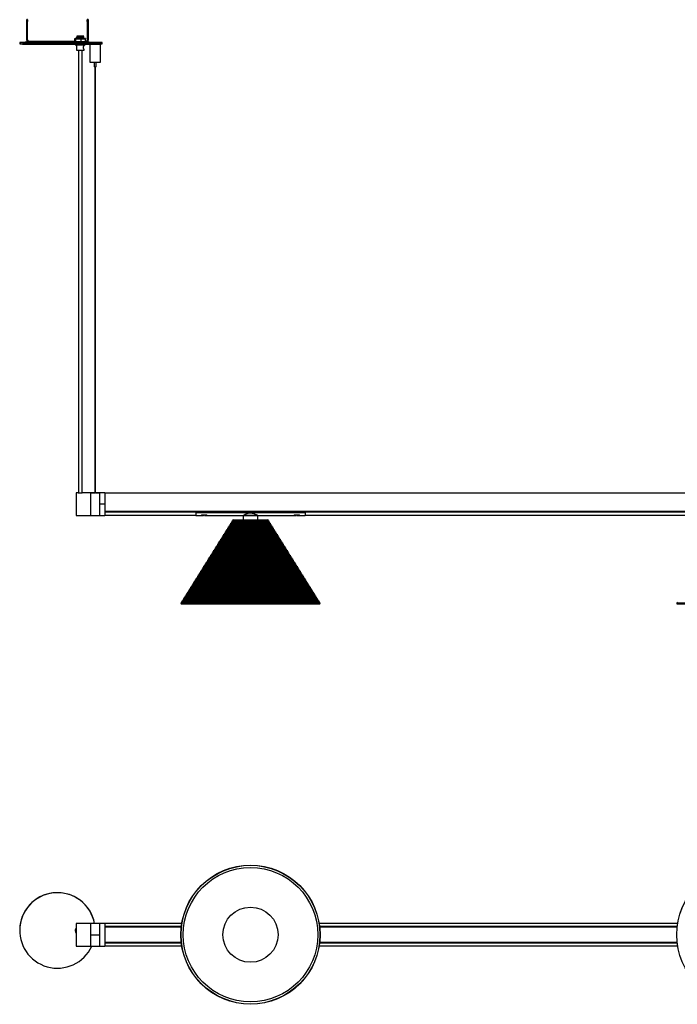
# Model space of a CAD drawing. Header units: millimetres. Extents: x 133 to 3132, y 431 to 1513.
# Tile 1 of 11: x 133 to 856, y 431 to 1513. Entities that reach past the tile are written whole.
import ezdxf

# ---------------------------------------------------------------- set-up
doc = ezdxf.new("R2010")
doc.units = ezdxf.units.MM

msp = doc.modelspace()

# ---------------------------------------------------------------- linework, layer by layer
at = {"color": 7, "linetype": 'Continuous', "lineweight": 25}
for p, q in [((141.6, 1513.4), (140.6, 1513.4)), ((140.6, 1513.2), (140.6, 1513.4)), ((140.6, 1513.2), (141.6, 1513.2)), ((140.6, 1511.2), (140.6, 1513.2)), ((141.6, 1511.2), (140.6, 1511.2)), ((140.6, 1490.7), (140.6, 1511.2)), ((141.6, 1513.2), (141.6, 1513.4)), ((141.6, 1513.2), (141.6, 1511.2)), ((141.6, 1490.7), (141.6, 1511.2)), ((208.2, 1513.4), (207.2, 1513.4)), ((207.2, 1513.4), (207.2, 1513.2)), ((207.2, 1513.2), (208.2, 1513.2)), ((207.2, 1511.2), (207.2, 1513.2)), ((208.2, 1511.2), (207.2, 1511.2)), ((207.2, 1511.2), (207.2, 1490.7)), ((208.2, 1513.4), (208.2, 1513.2)), ((208.2, 1513.2), (208.2, 1511.2)), ((208.2, 1511.2), (208.2, 1490.7)), ((195.4, 1494.5), (195.4, 1494.4)), ((195.9, 1495.1), (195.9, 1494.8)), ((195.9, 1494.1), (195.9, 1493.8)), ((202.9, 1494.3), (202.9, 1494.6)), ((203.4, 1494.9), (203.4, 1495)), ((203.4, 1493.9), (203.4, 1494)), ((132.9, 1488.3), (132.9, 1486.8)), ((141.6, 1490.7), (140.6, 1490.7)), ((143.1, 1489.2), (143.1, 1489.4)), ((193.4, 1489.4), (143.1, 1489.4)), ((143.1, 1489.2), (143.1, 1488.2)), ((205.7, 1489.2), (143.1, 1489.2)), ((205.7, 1488.2), (143.1, 1488.2)), ((193.4, 1489.3), (193.4, 1492.5)), ((193.5, 1492.5), (193.4, 1492.5)), ((193.4, 1489.3), (193.5, 1489.3)), ((193.5, 1492.5), (194.5, 1492.4)), ((193.5, 1489.3), (194.5, 1489.2)), ((193.9, 1486.4), (193.9, 1485.8)), ((195.4, 1492.5), (194, 1492.5)), ((194.6, 1492.4), (194.5, 1492.4)), ((194.5, 1489.2), (194.6, 1489.3)), ((194.6, 1489.3), (194.6, 1492.4)), ((195.3, 1492.4), (194.6, 1492.4)), ((194.6, 1489.3), (195.3, 1489.2)), ((195.2, 1485.7), (195.2, 1480)), ((195.3, 1492.4), (199.9, 1492.4)), ((195.3, 1489.2), (199.9, 1489.2)), ((195.4, 1493.5), (195.4, 1493.4)), ((195.4, 1492.5), (195.4, 1492.4)), ((195.9, 1493.1), (195.9, 1492.8)), ((200.6, 1492.4), (199.9, 1492.4)), ((199.9, 1489.2), (200.6, 1489.2)), ((200.6, 1489.2), (200.6, 1492.4)), ((201.2, 1492.4), (200.6, 1492.4)), ((200.6, 1489.2), (201.2, 1489.2)), ((201.2, 1492.4), (204.8, 1492.4)), ((201.2, 1489.2), (204.8, 1489.2)), ((202.9, 1493.3), (202.9, 1493.6)), ((202.9, 1492.4), (202.9, 1492.6)), ((203.5, 1492.5), (202.9, 1492.5)), ((203.4, 1492.9), (203.4, 1493)), ((203.6, 1484.8), (203.6, 1485.7)), ((205.3, 1492.5), (204.4, 1492.5)), ((205.4, 1492.4), (204.8, 1492.4)), ((204.8, 1489.2), (205.4, 1489.3)), ((204.9, 1485.8), (204.9, 1486.5)), ((205.3, 1492.5), (205.4, 1492.4)), ((205.4, 1489.3), (205.3, 1489.3)), ((205.4, 1489.3), (205.4, 1492.4)), ((205.7, 1489.4), (205.4, 1489.4)), ((205.7, 1489.4), (205.7, 1489.2)), ((205.7, 1489.2), (205.7, 1488.2)), ((207.2, 1490.7), (208.2, 1490.7)), ((209.9, 1486.6), (209.9, 1466.7)), ((215.9, 1486.7), (215.2, 1486.7)), ((216.4, 1488.2), (216.4, 1488.3)), ((220.2, 1486.6), (220.2, 1486.7)), ((221.9, 1466.7), (221.9, 1486.7)), ((223.4, 1486.8), (223.4, 1488.3)), ((195.2, 1480), (195.4, 1479.8)), ((197.4, 1479.7), (197.4, 993.2)), ((201.4, 993.2), (201.4, 1479.7)), ((203.4, 1479.8), (203.6, 1480)), ((203.6, 1480), (203.6, 1480.8)), ((214.6, 1466.6), (214.6, 1461.7)), ((215.4, 1461.7), (215.4, 993.2)), ((216.4, 993.2), (216.4, 1461.7)), ((217.1, 1461.7), (217.1, 1466.6)), ((197.2, 993.3), (194.9, 993.3)), ((194.9, 993.3), (194.9, 968.3)), ((210.8, 993.3), (201.6, 993.3)), ((211.6, 993.3), (210.8, 993.3)), ((210.8, 993.3), (210.8, 968.3)), ((210.8, 993.3), (210.8, 968.3)), ((210.8, 993.3), (211.4, 993.3)), ((210.8, 993.3), (210.8, 993.3)), ((211.4, 993.3), (211.4, 993.3)), ((211.4, 993.3), (211.4, 993.3)), ((212.2, 993.3), (215.4, 993.3)), ((212.2, 993.3), (212.2, 993.2)), ((219.3, 993.2), (212.2, 993.2)), ((216.4, 993.3), (219.3, 993.3)), ((219.3, 993.2), (219.3, 993.3)), ((220.8, 993.3), (219.9, 993.3)), ((220.1, 993.3), (220.1, 993.3)), ((220.1, 993.3), (220.8, 993.3)), ((220.1, 993.3), (220.1, 993.3)), ((226.6, 993.3), (220.8, 993.3)), ((220.8, 993.3), (220.8, 968.3)), ((220.8, 993.3), (220.8, 993.3)), ((220.8, 993.3), (220.8, 980.8)), ((226.6, 993.3), (226.6, 980.8)), ((2726.6, 993), (226.6, 993)), ((226.6, 980.8), (220.8, 980.8)), ((220.8, 980.8), (220.8, 968.3)), ((226.6, 980.8), (226.6, 968.3)), ((194.9, 968.3), (210.8, 968.3)), ((210.8, 968.3), (220.8, 968.3)), ((220.8, 968.3), (226.6, 968.3)), ((226.6, 972.6), (2726.6, 972.6)), ((2726.6, 972.5), (226.6, 972.5)), ((226.6, 972.3), (326.6, 972.3)), ((326.6, 971.9), (226.6, 971.9)), ((226.6, 968.6), (326.6, 968.6)), ((326.6, 971.7), (326.6, 972.5)), ((326.6, 972.5), (446.6, 972.5)), ((326.6, 972.5), (326.6, 972.5)), ((326.6, 972.5), (328.1, 972.5)), ((326.6, 971.7), (446.6, 971.7)), ((326.6, 971.7), (326.6, 968.3)), ((326.6, 968.3), (331.9, 968.3)), ((328.1, 972.5), (328.1, 972.5)), ((329.6, 972.5), (329.6, 972.5)), ((332.2, 972.5), (332.2, 972.5)), ((332.4, 968.4), (335.1, 968.4)), ((336.2, 968.6), (335.2, 968.6)), ((336.1, 968.4), (338.9, 968.4)), ((338.2, 972.5), (430.1, 972.5)), ((338.2, 972.5), (338.2, 972.5)), ((338.9, 968.4), (338.7, 968.4)), ((339.3, 968.3), (378.6, 968.3)), ((368, 963.5), (366.9, 963.2)), ((368, 963.5), (405.3, 963.5)), ((378.6, 968.3), (378.6, 963.5)), ((394.6, 968.3), (378.6, 968.3)), ((378.6, 968.3), (394.6, 968.3)), ((394.6, 968.3), (433.9, 968.3)), ((394.6, 963.5), (394.6, 968.3)), ((406.3, 963.2), (405.3, 963.5)), ((430.1, 972.5), (430.1, 972.5)), ((434.2, 972.5), (434.2, 972.5)), ((434.4, 968.4), (437.1, 968.4)), ((435.1, 972.5), (435.1, 972.5)), ((438, 968.6), (437, 968.6)), ((438.1, 968.4), (440.8, 968.4)), ((440.2, 972.5), (446.6, 972.5)), ((440.2, 972.5), (440.2, 972.5)), ((441.3, 968.3), (446.6, 968.3)), ((446.6, 971.7), (446.6, 972.5)), ((446.6, 972.5), (446.6, 972.5)), ((446.6, 972.3), (871.6, 972.3)), ((871.6, 971.9), (446.6, 971.9)), ((446.6, 971.7), (446.6, 968.3)), ((446.6, 968.6), (871.6, 968.6)), ((361.2, 952.6), (360.1, 952.4)), ((362, 954), (361, 953.7)), ((361, 953.7), (361.2, 952.7)), ((361, 953.7), (412.2, 953.7)), ((361.2, 952.7), (412, 952.7)), ((361.2, 952.7), (361.2, 952.6)), ((361.2, 952.6), (412, 952.6)), ((362.9, 955.3), (361.8, 955.1)), ((361.8, 955.1), (362.1, 954.1)), ((361.8, 955.1), (411.4, 955.1)), ((362.1, 954.1), (362, 954)), ((362, 954), (411.2, 954)), ((362.1, 954.1), (411.1, 954.1)), ((363.7, 956.7), (362.7, 956.4)), ((362.7, 956.4), (362.9, 955.4)), ((362.7, 956.4), (410.5, 956.4)), ((362.9, 955.4), (410.3, 955.4)), ((362.9, 955.4), (362.9, 955.3)), ((362.9, 955.3), (410.3, 955.3)), ((364.6, 958), (363.5, 957.8)), ((363.5, 957.8), (363.8, 956.8)), ((363.5, 957.8), (409.7, 957.8)), ((363.8, 956.8), (363.7, 956.7)), ((363.7, 956.7), (409.5, 956.7)), ((363.8, 956.8), (409.4, 956.8)), ((365.4, 959.4), (364.4, 959.1)), ((364.4, 959.1), (364.6, 958.1)), ((364.4, 959.1), (408.8, 959.1)), ((364.6, 958.1), (408.6, 958.1)), ((364.6, 958.1), (364.6, 958)), ((364.6, 958), (408.6, 958)), ((366.3, 960.8), (365.2, 960.5)), ((365.2, 960.5), (365.5, 959.5)), ((365.2, 960.5), (408, 960.5)), ((365.5, 959.5), (365.4, 959.4)), ((365.4, 959.4), (407.8, 959.4)), ((365.5, 959.5), (407.7, 959.5)), ((367.1, 962.1), (366.1, 961.9)), ((366.1, 961.9), (366.3, 960.8)), ((366.1, 961.9), (407.1, 961.9)), ((366.3, 960.8), (407, 960.8)), ((366.3, 960.8), (406.9, 960.8)), ((366.3, 960.8), (366.3, 960.8)), ((366.9, 963.2), (367.2, 962.2)), ((366.9, 963.2), (406.3, 963.2)), ((367.2, 962.2), (367.1, 962.1)), ((367.1, 962.1), (406.1, 962.1)), ((367.2, 962.2), (406, 962.2)), ((406, 962.2), (406.3, 963.2)), ((406.1, 962.1), (406, 962.2)), ((407.1, 961.9), (406.1, 962.1)), ((406.9, 960.8), (407.1, 961.9)), ((407, 960.8), (406.9, 960.8)), ((408, 960.5), (407, 960.8)), ((407.7, 959.5), (408, 960.5)), ((407.8, 959.4), (407.7, 959.5)), ((408.8, 959.1), (407.8, 959.4)), ((408.6, 958.1), (408.8, 959.1)), ((408.6, 958), (408.6, 958.1)), ((409.7, 957.8), (408.6, 958)), ((409.4, 956.8), (409.7, 957.8)), ((409.5, 956.7), (409.4, 956.8)), ((410.5, 956.4), (409.5, 956.7)), ((410.3, 955.4), (410.5, 956.4)), ((410.3, 955.3), (410.3, 955.4)), ((411.4, 955.1), (410.3, 955.3)), ((411.1, 954.1), (411.4, 955.1)), ((411.2, 954), (411.1, 954.1)), ((412.2, 953.7), (411.2, 954)), ((412, 952.7), (412.2, 953.7)), ((412, 952.6), (412, 952.7)), ((413.1, 952.4), (412, 952.6)), ((354.4, 941.8), (353.3, 941.5)), ((355.2, 943.1), (354.2, 942.9)), ((354.2, 942.9), (354.4, 941.9)), ((354.2, 942.9), (419, 942.9)), ((354.4, 941.9), (418.8, 941.9)), ((354.4, 941.9), (354.4, 941.8)), ((354.4, 941.8), (418.8, 941.8)), ((356.1, 944.5), (355, 944.2)), ((355, 944.2), (355.3, 943.2)), ((355, 944.2), (418.2, 944.2)), ((355.3, 943.2), (355.2, 943.1)), ((355.2, 943.1), (418, 943.1)), ((355.3, 943.2), (417.9, 943.2)), ((356.9, 945.8), (355.9, 945.6)), ((355.9, 945.6), (356.1, 944.6)), ((355.9, 945.6), (417.3, 945.6)), ((356.1, 944.6), (417.1, 944.6)), ((356.1, 944.6), (356.1, 944.5)), ((356.1, 944.5), (417.1, 944.5)), ((357.8, 947.2), (356.7, 946.9)), ((356.7, 946.9), (357, 945.9)), ((356.7, 946.9), (416.5, 946.9)), ((357, 945.9), (356.9, 945.8)), ((356.9, 945.8), (416.3, 945.8)), ((357, 945.9), (416.2, 945.9)), ((358.6, 948.6), (357.6, 948.3)), ((357.6, 948.3), (357.8, 947.3)), ((357.6, 948.3), (415.6, 948.3)), ((357.8, 947.3), (415.4, 947.3)), ((357.8, 947.3), (357.8, 947.2)), ((357.8, 947.2), (415.4, 947.2)), ((359.5, 949.9), (358.4, 949.6)), ((358.4, 949.6), (358.7, 948.6)), ((358.4, 949.6), (414.8, 949.6)), ((358.6, 948.6), (414.6, 948.6)), ((358.7, 948.6), (358.6, 948.6)), ((358.7, 948.6), (414.5, 948.6)), ((360.3, 951.3), (359.3, 951)), ((359.3, 951), (359.5, 950)), ((359.3, 951), (413.9, 951)), ((359.5, 950), (413.7, 950)), ((359.5, 950), (359.5, 949.9)), ((359.5, 949.9), (413.7, 949.9)), ((360.1, 952.4), (360.4, 951.3)), ((360.1, 952.4), (413.1, 952.4)), ((360.3, 951.3), (412.9, 951.3)), ((360.4, 951.3), (360.3, 951.3)), ((360.4, 951.3), (412.8, 951.3)), ((412.8, 951.3), (413.1, 952.4)), ((412.9, 951.3), (412.8, 951.3)), ((413.9, 951), (412.9, 951.3)), ((413.7, 950), (413.9, 951)), ((413.7, 949.9), (413.7, 950)), ((414.8, 949.6), (413.7, 949.9)), ((414.5, 948.6), (414.8, 949.6)), ((414.6, 948.6), (414.5, 948.6)), ((415.6, 948.3), (414.6, 948.6)), ((415.4, 947.3), (415.6, 948.3)), ((415.4, 947.2), (415.4, 947.3)), ((416.5, 946.9), (415.4, 947.2)), ((416.2, 945.9), (416.5, 946.9)), ((416.3, 945.8), (416.2, 945.9)), ((417.3, 945.6), (416.3, 945.8)), ((417.1, 944.6), (417.3, 945.6)), ((417.1, 944.5), (417.1, 944.6)), ((418.2, 944.2), (417.1, 944.5)), ((417.9, 943.2), (418.2, 944.2)), ((418, 943.1), (417.9, 943.2)), ((419, 942.9), (418, 943.1)), ((418.8, 941.9), (419, 942.9)), ((418.8, 941.8), (418.8, 941.9)), ((419.9, 941.5), (418.8, 941.8)), ((348.5, 932.3), (347.4, 932)), ((347.4, 932), (347.7, 931)), ((347.4, 932), (425.8, 932)), ((347.7, 931), (347.6, 930.9)), ((347.7, 931), (425.6, 931)), ((349.3, 933.6), (348.3, 933.4)), ((348.3, 933.4), (348.5, 932.4)), ((348.3, 933.4), (425, 933.4)), ((348.5, 932.4), (424.7, 932.4)), ((348.5, 932.4), (348.5, 932.3)), ((348.5, 932.3), (424.8, 932.3)), ((350.1, 935), (349.1, 934.7)), ((349.1, 934.7), (349.4, 933.7)), ((349.1, 934.7), (424.1, 934.7)), ((349.4, 933.7), (349.3, 933.6)), ((349.3, 933.6), (423.9, 933.6)), ((349.4, 933.7), (423.9, 933.7)), ((351, 936.3), (350, 936.1)), ((350, 936.1), (350.2, 935.1)), ((350, 936.1), (423.3, 936.1)), ((350.2, 935.1), (350.1, 935)), ((350.1, 935), (423.1, 935)), ((350.2, 935.1), (423, 935.1)), ((351.8, 937.7), (350.8, 937.4)), ((350.8, 937.4), (351, 936.4)), ((350.8, 937.4), (422.4, 937.4)), ((351, 936.4), (422.2, 936.4)), ((351, 936.4), (351, 936.3)), ((351, 936.3), (422.2, 936.3)), ((352.7, 939.1), (351.6, 938.8)), ((351.6, 938.8), (351.9, 937.8)), ((351.6, 938.8), (421.6, 938.8)), ((351.9, 937.8), (351.8, 937.7)), ((351.8, 937.7), (421.4, 937.7)), ((351.9, 937.8), (421.3, 937.8)), ((353.5, 940.4), (352.5, 940.2)), ((352.5, 940.2), (352.7, 939.1)), ((352.5, 940.2), (420.7, 940.2)), ((352.7, 939.1), (420.5, 939.1)), ((352.7, 939.1), (420.5, 939.1)), ((352.7, 939.1), (352.7, 939.1)), ((353.3, 941.5), (353.6, 940.5)), ((353.3, 941.5), (419.9, 941.5)), ((353.6, 940.5), (353.5, 940.4)), ((353.5, 940.4), (419.7, 940.4)), ((353.6, 940.5), (419.6, 940.5)), ((419.6, 940.5), (419.9, 941.5)), ((419.7, 940.4), (419.6, 940.5)), ((420.7, 940.2), (419.7, 940.4)), ((420.5, 939.1), (420.7, 940.2)), ((421.6, 938.8), (420.5, 939.1)), ((420.5, 939.1), (420.5, 939.1)), ((421.3, 937.8), (421.6, 938.8)), ((421.4, 937.7), (421.3, 937.8)), ((422.4, 937.4), (421.4, 937.7)), ((422.2, 936.4), (422.4, 937.4)), ((422.2, 936.3), (422.2, 936.4)), ((423.3, 936.1), (422.2, 936.3)), ((423, 935.1), (423.3, 936.1)), ((423.1, 935), (423, 935.1)), ((424.1, 934.7), (423.1, 935)), ((423.9, 933.7), (424.1, 934.7)), ((423.9, 933.6), (423.9, 933.7)), ((425, 933.4), (423.9, 933.6)), ((424.7, 932.4), (425, 933.4)), ((424.8, 932.3), (424.7, 932.4)), ((425.8, 932), (424.8, 932.3)), ((425.6, 931), (425.8, 932)), ((425.6, 930.9), (425.6, 931)), ((341.7, 921.4), (340.6, 921.2)), ((340.6, 921.2), (340.9, 920.1)), ((340.6, 921.2), (432.6, 921.2)), ((340.9, 920.1), (340.8, 920.1)), ((340.9, 920.1), (432.3, 920.1)), ((342.5, 922.8), (341.5, 922.5)), ((341.5, 922.5), (341.7, 921.5)), ((341.5, 922.5), (431.7, 922.5)), ((341.7, 921.5), (431.5, 921.5)), ((341.7, 921.5), (341.7, 921.4)), ((341.7, 921.4), (431.5, 921.4)), ((343.4, 924.1), (342.3, 923.9)), ((342.3, 923.9), (342.6, 922.9)), ((342.3, 923.9), (430.9, 923.9)), ((342.6, 922.9), (342.5, 922.8)), ((342.5, 922.8), (430.7, 922.8)), ((342.6, 922.9), (430.6, 922.9)), ((344.2, 925.5), (343.2, 925.2)), ((343.2, 925.2), (343.4, 924.2)), ((343.2, 925.2), (430, 925.2)), ((343.4, 924.2), (429.8, 924.2)), ((343.4, 924.2), (343.4, 924.1)), ((343.4, 924.1), (429.8, 924.1)), ((345.1, 926.8), (344, 926.6)), ((344, 926.6), (344.3, 925.6)), ((344, 926.6), (429.2, 926.6)), ((344.3, 925.6), (344.2, 925.5)), ((344.2, 925.5), (429, 925.5)), ((344.3, 925.6), (428.9, 925.6)), ((345.9, 928.2), (344.9, 927.9)), ((344.9, 927.9), (345.1, 926.9)), ((344.9, 927.9), (428.3, 927.9)), ((345.1, 926.9), (428.1, 926.9)), ((345.1, 926.9), (345.1, 926.8)), ((345.1, 926.8), (428.1, 926.8)), ((346.8, 929.6), (345.7, 929.3)), ((345.7, 929.3), (346, 928.3)), ((345.7, 929.3), (427.5, 929.3)), ((346, 928.3), (345.9, 928.2)), ((345.9, 928.2), (427.3, 928.2)), ((346, 928.3), (427.2, 928.3)), ((347.6, 930.9), (346.6, 930.7)), ((346.6, 930.7), (346.8, 929.6)), ((346.6, 930.7), (426.6, 930.7)), ((346.8, 929.6), (426.5, 929.6)), ((346.8, 929.6), (426.4, 929.6)), ((346.8, 929.6), (346.8, 929.6)), ((347.6, 930.9), (425.6, 930.9)), ((426.6, 930.7), (425.6, 930.9)), ((426.4, 929.6), (426.6, 930.7)), ((426.5, 929.6), (426.4, 929.6)), ((427.5, 929.3), (426.5, 929.6)), ((427.2, 928.3), (427.5, 929.3)), ((427.3, 928.2), (427.2, 928.3)), ((428.3, 927.9), (427.3, 928.2)), ((428.1, 926.9), (428.3, 927.9)), ((428.1, 926.8), (428.1, 926.9)), ((429.2, 926.6), (428.1, 926.8)), ((428.9, 925.6), (429.2, 926.6)), ((429, 925.5), (428.9, 925.6)), ((430, 925.2), (429, 925.5)), ((429.8, 924.2), (430, 925.2)), ((429.8, 924.1), (429.8, 924.2)), ((430.9, 923.9), (429.8, 924.1)), ((430.6, 922.9), (430.9, 923.9)), ((430.7, 922.8), (430.6, 922.9)), ((431.7, 922.5), (430.7, 922.8)), ((431.5, 921.5), (431.7, 922.5)), ((431.5, 921.4), (431.5, 921.5)), ((432.6, 921.2), (431.5, 921.4)), ((432.3, 920.1), (432.6, 921.2)), ((432.4, 920.1), (432.3, 920.1)), ((334.9, 910.6), (333.8, 910.3)), ((333.8, 910.3), (334.1, 909.3)), ((333.8, 910.3), (439.4, 910.3)), ((334.1, 909.3), (334, 909.2)), ((334.1, 909.3), (439.1, 909.3)), ((335.7, 911.9), (334.7, 911.7)), ((334.7, 911.7), (334.9, 910.6)), ((334.7, 911.7), (438.5, 911.7)), ((334.9, 910.6), (438.3, 910.6)), ((334.9, 910.6), (438.3, 910.6)), ((334.9, 910.6), (334.9, 910.6)), ((336.6, 913.3), (335.5, 913)), ((335.5, 913), (335.8, 912)), ((335.5, 913), (437.7, 913)), ((335.8, 912), (335.7, 911.9)), ((335.7, 911.9), (437.5, 911.9)), ((335.8, 912), (437.4, 912)), ((337.4, 914.6), (336.4, 914.4)), ((336.4, 914.4), (336.6, 913.4)), ((336.4, 914.4), (436.8, 914.4)), ((336.6, 913.4), (436.6, 913.4)), ((336.6, 913.4), (336.6, 913.3)), ((336.6, 913.3), (436.6, 913.3)), ((338.3, 916), (337.2, 915.7)), ((337.2, 915.7), (337.5, 914.7)), ((337.2, 915.7), (436, 915.7)), ((337.5, 914.7), (337.4, 914.6)), ((337.4, 914.6), (435.8, 914.6)), ((337.5, 914.7), (435.7, 914.7)), ((339.1, 917.3), (338.1, 917.1)), ((338.1, 917.1), (338.3, 916.1)), ((338.1, 917.1), (435.1, 917.1)), ((338.3, 916.1), (434.9, 916.1)), ((338.3, 916.1), (338.3, 916)), ((338.3, 916), (434.9, 916)), ((340, 918.7), (338.9, 918.4)), ((338.9, 918.4), (339.2, 917.4)), ((338.9, 918.4), (434.3, 918.4)), ((339.2, 917.4), (339.1, 917.3)), ((339.1, 917.3), (434.1, 917.3)), ((339.2, 917.4), (434, 917.4)), ((340.8, 920.1), (339.8, 919.8)), ((339.8, 919.8), (340, 918.8)), ((339.8, 919.8), (433.4, 919.8)), ((340, 918.8), (433.2, 918.8)), ((340, 918.8), (340, 918.7)), ((340, 918.7), (433.2, 918.7)), ((340.8, 920.1), (432.4, 920.1)), ((433.4, 919.8), (432.4, 920.1)), ((433.2, 918.8), (433.4, 919.8)), ((433.2, 918.7), (433.2, 918.8)), ((434.3, 918.4), (433.2, 918.7)), ((434, 917.4), (434.3, 918.4)), ((434.1, 917.3), (434, 917.4)), ((435.1, 917.1), (434.1, 917.3)), ((434.9, 916.1), (435.1, 917.1)), ((434.9, 916), (434.9, 916.1)), ((436, 915.7), (434.9, 916)), ((435.7, 914.7), (436, 915.7)), ((435.8, 914.6), (435.7, 914.7)), ((436.8, 914.4), (435.8, 914.6)), ((436.6, 913.4), (436.8, 914.4)), ((436.6, 913.3), (436.6, 913.4)), ((437.7, 913), (436.6, 913.3)), ((437.4, 912), (437.7, 913)), ((437.5, 911.9), (437.4, 912)), ((438.5, 911.7), (437.5, 911.9)), ((438.3, 910.6), (438.5, 911.7)), ((439.4, 910.3), (438.3, 910.6)), ((438.3, 910.6), (438.3, 910.6)), ((439.1, 909.3), (439.4, 910.3)), ((439.2, 909.2), (439.1, 909.3)), ((328.1, 899.7), (327.1, 899.4)), ((327.1, 899.4), (327.3, 898.4)), ((327.1, 899.4), (446.1, 899.4)), ((329, 901.1), (327.9, 900.8)), ((327.9, 900.8), (328.2, 899.8)), ((327.9, 900.8), (445.3, 900.8)), ((328.2, 899.8), (328.1, 899.7)), ((328.1, 899.7), (445.1, 899.7)), ((328.2, 899.8), (445.1, 899.8)), ((329.8, 902.4), (328.8, 902.2)), ((328.8, 902.2), (329, 901.1)), ((328.8, 902.2), (444.5, 902.2)), ((329, 901.1), (444.3, 901.1)), ((329, 901.1), (444.2, 901.1)), ((329, 901.1), (329, 901.1)), ((330.6, 903.8), (329.6, 903.5)), ((329.6, 903.5), (329.9, 902.5)), ((329.6, 903.5), (443.6, 903.5)), ((329.9, 902.5), (329.8, 902.4)), ((329.8, 902.4), (443.4, 902.4)), ((329.9, 902.5), (443.4, 902.5)), ((331.5, 905.1), (330.4, 904.9)), ((330.4, 904.9), (330.7, 903.9)), ((330.4, 904.9), (442.8, 904.9)), ((330.7, 903.9), (330.6, 903.8)), ((330.6, 903.8), (442.6, 903.8)), ((330.7, 903.9), (442.5, 903.9)), ((332.3, 906.5), (331.3, 906.2)), ((331.3, 906.2), (331.5, 905.2)), ((331.3, 906.2), (441.9, 906.2)), ((331.5, 905.2), (441.7, 905.2)), ((331.5, 905.2), (331.5, 905.1)), ((331.5, 905.1), (441.7, 905.1)), ((333.2, 907.8), (332.1, 907.6)), ((332.1, 907.6), (332.4, 906.6)), ((332.1, 907.6), (441.1, 907.6)), ((332.4, 906.6), (332.3, 906.5)), ((332.3, 906.5), (440.9, 906.5)), ((332.4, 906.6), (440.8, 906.6)), ((334, 909.2), (333, 908.9)), ((333, 908.9), (333.2, 907.9)), ((333, 908.9), (440.2, 908.9)), ((333.2, 907.9), (440, 907.9)), ((333.2, 907.9), (333.2, 907.8)), ((333.2, 907.8), (440, 907.8)), ((334, 909.2), (439.2, 909.2)), ((440.2, 908.9), (439.2, 909.2)), ((440, 907.9), (440.2, 908.9)), ((440, 907.8), (440, 907.9)), ((441.1, 907.6), (440, 907.8)), ((440.8, 906.6), (441.1, 907.6)), ((440.9, 906.5), (440.8, 906.6)), ((441.9, 906.2), (440.9, 906.5)), ((441.7, 905.2), (441.9, 906.2)), ((441.7, 905.1), (441.7, 905.2)), ((442.8, 904.9), (441.7, 905.1)), ((442.5, 903.9), (442.8, 904.9)), ((442.6, 903.8), (442.5, 903.9)), ((443.6, 903.5), (442.6, 903.8)), ((443.4, 902.5), (443.6, 903.5)), ((443.4, 902.4), (443.4, 902.5)), ((444.5, 902.2), (443.4, 902.4)), ((444.2, 901.1), (444.5, 902.2)), ((444.3, 901.1), (444.2, 901.1)), ((445.3, 900.8), (444.3, 901.1)), ((445.1, 899.8), (445.3, 900.8)), ((445.1, 899.7), (445.1, 899.8)), ((446.1, 899.4), (445.1, 899.7)), ((445.9, 898.4), (446.1, 899.4)), ((321.3, 888.8), (320.3, 888.6)), ((320.3, 888.6), (320.5, 887.6)), ((320.3, 888.6), (452.9, 888.6)), ((322.2, 890.2), (321.1, 889.9)), ((321.1, 889.9), (321.4, 888.9)), ((321.1, 889.9), (452.1, 889.9)), ((321.4, 888.9), (321.3, 888.8)), ((321.3, 888.8), (451.9, 888.8)), ((321.4, 888.9), (451.8, 888.9)), ((323, 891.6), (322, 891.3)), ((322, 891.3), (322.2, 890.3)), ((322, 891.3), (451.2, 891.3)), ((322.2, 890.3), (451, 890.3)), ((322.2, 890.3), (322.2, 890.2)), ((322.2, 890.2), (451, 890.2)), ((323.9, 892.9), (322.8, 892.7)), ((322.8, 892.7), (323.1, 891.6)), ((322.8, 892.7), (450.4, 892.7)), ((323, 891.6), (450.2, 891.6)), ((323.1, 891.6), (323, 891.6)), ((323.1, 891.6), (450.1, 891.6)), ((324.7, 894.3), (323.7, 894)), ((323.7, 894), (323.9, 893)), ((323.7, 894), (449.5, 894)), ((323.9, 893), (449.3, 893)), ((323.9, 893), (323.9, 892.9)), ((323.9, 892.9), (449.3, 892.9)), ((325.6, 895.6), (324.5, 895.4)), ((324.5, 895.4), (324.8, 894.4)), ((324.5, 895.4), (448.7, 895.4)), ((324.8, 894.4), (324.7, 894.3)), ((324.7, 894.3), (448.5, 894.3)), ((324.8, 894.4), (448.4, 894.4)), ((326.4, 897), (325.4, 896.7)), ((325.4, 896.7), (325.6, 895.7)), ((325.4, 896.7), (447.8, 896.7)), ((325.6, 895.7), (447.6, 895.7)), ((325.6, 895.7), (325.6, 895.6)), ((325.6, 895.6), (447.6, 895.6)), ((327.3, 898.3), (326.2, 898.1)), ((326.2, 898.1), (326.5, 897.1)), ((326.2, 898.1), (447, 898.1)), ((326.5, 897.1), (326.4, 897)), ((326.4, 897), (446.8, 897)), ((326.5, 897.1), (446.7, 897.1)), ((327.3, 898.4), (445.9, 898.4)), ((327.3, 898.4), (327.3, 898.3)), ((327.3, 898.3), (446, 898.3)), ((446, 898.3), (445.9, 898.4)), ((447, 898.1), (446, 898.3)), ((446.7, 897.1), (447, 898.1)), ((446.8, 897), (446.7, 897.1)), ((447.8, 896.7), (446.8, 897)), ((447.6, 895.7), (447.8, 896.7)), ((447.6, 895.6), (447.6, 895.7)), ((448.7, 895.4), (447.6, 895.6)), ((448.4, 894.4), (448.7, 895.4)), ((448.5, 894.3), (448.4, 894.4)), ((449.5, 894), (448.5, 894.3)), ((449.3, 893), (449.5, 894)), ((449.3, 892.9), (449.3, 893)), ((450.4, 892.7), (449.3, 892.9)), ((450.1, 891.6), (450.4, 892.7)), ((450.2, 891.6), (450.1, 891.6)), ((451.2, 891.3), (450.2, 891.6)), ((451, 890.3), (451.2, 891.3)), ((451, 890.2), (451, 890.3)), ((452.1, 889.9), (451, 890.2)), ((451.8, 888.9), (452.1, 889.9)), ((451.9, 888.8), (451.8, 888.9)), ((452.9, 888.6), (451.9, 888.8)), ((452.7, 887.6), (452.9, 888.6)), ((314.5, 878), (313.5, 877.7)), ((313.5, 877.7), (313.7, 876.7)), ((313.5, 877.7), (459.7, 877.7)), ((315.4, 879.3), (314.3, 879.1)), ((314.3, 879.1), (314.6, 878.1)), ((314.3, 879.1), (458.9, 879.1)), ((314.6, 878.1), (314.5, 878)), ((314.5, 878), (458.7, 878)), ((314.6, 878.1), (458.6, 878.1)), ((316.2, 880.7), (315.2, 880.4)), ((315.2, 880.4), (315.4, 879.4)), ((315.2, 880.4), (458, 880.4)), ((315.4, 879.4), (457.8, 879.4)), ((315.4, 879.4), (315.4, 879.3)), ((315.4, 879.3), (457.8, 879.3)), ((317.1, 882.1), (316, 881.8)), ((316, 881.8), (316.3, 880.8)), ((316, 881.8), (457.2, 881.8)), ((316.3, 880.8), (316.2, 880.7)), ((316.2, 880.7), (457, 880.7)), ((316.3, 880.8), (456.9, 880.8)), ((317.9, 883.4), (316.9, 883.2)), ((316.9, 883.2), (317.1, 882.1)), ((316.9, 883.2), (456.3, 883.2)), ((317.1, 882.1), (456.1, 882.1)), ((317.1, 882.1), (456.1, 882.1)), ((317.1, 882.1), (317.1, 882.1)), ((318.8, 884.8), (317.7, 884.5)), ((317.7, 884.5), (318, 883.5)), ((317.7, 884.5), (455.5, 884.5)), ((318, 883.5), (317.9, 883.4)), ((317.9, 883.4), (455.3, 883.4)), ((318, 883.5), (455.2, 883.5)), ((319.6, 886.1), (318.6, 885.9)), ((318.6, 885.9), (318.8, 884.9)), ((318.6, 885.9), (454.6, 885.9)), ((318.8, 884.9), (454.4, 884.9)), ((318.8, 884.9), (318.8, 884.8)), ((318.8, 884.8), (454.4, 884.8)), ((320.5, 887.5), (319.4, 887.2)), ((319.4, 887.2), (319.7, 886.2)), ((319.4, 887.2), (453.8, 887.2)), ((319.7, 886.2), (319.6, 886.1)), ((319.6, 886.1), (453.6, 886.1)), ((319.7, 886.2), (453.5, 886.2)), ((320.5, 887.6), (452.7, 887.6)), ((320.5, 887.6), (320.5, 887.5)), ((320.5, 887.5), (452.7, 887.5)), ((452.7, 887.5), (452.7, 887.6)), ((453.8, 887.2), (452.7, 887.5)), ((453.5, 886.2), (453.8, 887.2)), ((453.6, 886.1), (453.5, 886.2)), ((454.6, 885.9), (453.6, 886.1)), ((454.4, 884.9), (454.6, 885.9)), ((454.4, 884.8), (454.4, 884.9)), ((455.5, 884.5), (454.4, 884.8)), ((455.2, 883.5), (455.5, 884.5)), ((455.3, 883.4), (455.2, 883.5)), ((456.3, 883.2), (455.3, 883.4)), ((456.1, 882.1), (456.3, 883.2)), ((457.2, 881.8), (456.1, 882.1)), ((456.1, 882.1), (456.1, 882.1)), ((456.9, 880.8), (457.2, 881.8)), ((457, 880.7), (456.9, 880.8)), ((458, 880.4), (457, 880.7)), ((457.8, 879.4), (458, 880.4)), ((457.8, 879.3), (457.8, 879.4)), ((458.9, 879.1), (457.8, 879.3)), ((458.6, 878.1), (458.9, 879.1)), ((458.7, 878), (458.6, 878.1)), ((459.7, 877.7), (458.7, 878)), ((459.5, 876.7), (459.7, 877.7)), ((311.1, 872.6), (310.1, 872.3)), ((310.1, 872.3), (310.4, 871.3)), ((310.1, 872.3), (463.1, 872.3)), ((310.4, 871.3), (462.9, 871.3)), ((312, 873.9), (310.9, 873.7)), ((310.9, 873.7), (311.2, 872.6)), ((310.9, 873.7), (462.3, 873.7)), ((311.1, 872.6), (462.1, 872.6)), ((311.2, 872.6), (311.1, 872.6)), ((311.2, 872.6), (462, 872.6)), ((312.8, 875.3), (311.8, 875)), ((311.8, 875), (312, 874)), ((311.8, 875), (461.4, 875)), ((312, 874), (461.2, 874)), ((312, 874), (312, 873.9)), ((312, 873.9), (461.2, 873.9)), ((313.7, 876.6), (312.6, 876.4)), ((312.6, 876.4), (312.9, 875.4)), ((312.6, 876.4), (460.6, 876.4)), ((312.9, 875.4), (312.8, 875.3)), ((312.8, 875.3), (460.4, 875.3)), ((312.9, 875.4), (460.3, 875.4)), ((313.7, 876.7), (459.5, 876.7)), ((313.7, 876.7), (313.7, 876.6)), ((313.7, 876.6), (459.5, 876.6)), ((459.5, 876.6), (459.5, 876.7)), ((460.6, 876.4), (459.5, 876.6)), ((460.3, 875.4), (460.6, 876.4)), ((460.4, 875.3), (460.3, 875.4)), ((461.4, 875), (460.4, 875.3)), ((461.2, 874), (461.4, 875)), ((461.2, 873.9), (461.2, 874)), ((462.3, 873.7), (461.2, 873.9)), ((462, 872.6), (462.3, 873.7)), ((462.1, 872.6), (462, 872.6)), ((463.1, 872.3), (462.1, 872.6)), ((462.9, 871.3), (463.1, 872.3)), ((856.1, 872.6), (855.1, 872.3)), ((855.1, 872.3), (855.4, 871.3)), ((855.1, 872.3), (1008.1, 872.3)), ((855.4, 871.3), (1007.9, 871.3)), ((210.8, 519.9), (194.9, 519.9)), ((194.9, 519.9), (194.9, 494.9)), ((220.8, 519.9), (210.8, 519.9)), ((210.8, 519.9), (210.8, 494.9)), ((210.8, 519.9), (210.8, 506.9)), ((220.8, 519.9), (220.8, 506.9)), ((226.6, 519.9), (220.8, 519.9)), ((220.8, 519.9), (220.8, 494.9)), ((226.6, 519.9), (226.6, 494.9)), ((311.1, 519.6), (226.6, 519.6)), ((856.1, 519.6), (462.1, 519.6)), ((132.9, 512.1), (132.9, 512.1)), ((193.9, 511.9), (193.9, 511.9)), ((226.6, 516.5), (310.6, 516.5)), ((226.6, 516.3), (310.6, 516.3)), ((310.6, 516.3), (226.6, 516.3)), ((310.6, 516.1), (226.6, 516.1)), ((226.6, 515.9), (310.6, 515.9)), ((310.6, 515.8), (226.6, 515.8)), ((462.6, 516.5), (855.6, 516.5)), ((462.6, 516.3), (855.6, 516.3)), ((855.6, 516.3), (462.6, 516.3)), ((855.6, 516.1), (462.6, 516.1)), ((462.6, 515.9), (855.6, 515.9)), ((855.6, 515.8), (462.6, 515.8)), ((220.8, 506.9), (210.8, 506.9)), ((210.8, 506.9), (210.8, 494.9)), ((220.8, 506.9), (220.8, 505.4)), ((226.6, 499), (310.6, 499)), ((310.6, 498.8), (226.6, 498.8)), ((226.6, 498.6), (310.6, 498.6)), ((226.6, 498.4), (310.6, 498.4)), ((310.6, 498.4), (226.6, 498.4)), ((310.6, 498.3), (226.6, 498.3)), ((462.6, 499), (855.6, 499)), ((855.6, 498.8), (462.6, 498.8)), ((462.6, 498.6), (855.6, 498.6)), ((462.6, 498.4), (855.6, 498.4)), ((855.6, 498.4), (462.6, 498.4)), ((855.6, 498.3), (462.6, 498.3)), ((194.9, 494.9), (210.8, 494.9)), ((210.8, 494.9), (220.8, 494.9)), ((220.8, 494.9), (226.6, 494.9)), ((226.6, 495.1), (311.1, 495.1)), ((462.1, 495.1), (856.1, 495.1))]:
    msp.add_line(p, q, dxfattribs=at)
at = {"color": 7, "linetype": 'Continuous', "lineweight": 25, "flags": 128}
for points in [[(195.4, 1494.4), (195.4, 1494.4), (195.7, 1494.4), (196.6, 1494.5), (197.9, 1494.5), (199.5, 1494.6), (201, 1494.7), (202.3, 1494.7), (202.3, 1494.7), (203.1, 1494.8), (203.4, 1494.9)], [(195.4, 1493.4), (195.4, 1493.4), (195.7, 1493.4), (196.6, 1493.5), (197.9, 1493.5), (199.5, 1493.6), (201, 1493.7), (202.3, 1493.7), (202.3, 1493.7), (203.1, 1493.8), (203.4, 1493.9)], [(201.5, 1495.3), (201.3, 1495.3), (200.9, 1495.3), (200.2, 1495.3), (199.4, 1495.3), (198.6, 1495.3), (197.9, 1495.3), (197.5, 1495.3), (197.3, 1495.3), (197.5, 1495.3), (197.9, 1495.3), (198.6, 1495.2), (199.4, 1495.2), (200.2, 1495.2), (200.9, 1495.3), (201.4, 1495.3), (201.5, 1495.3)], [(141.9, 1488.5), (141, 1488.5), (138.9, 1488.5), (137.1, 1488.4), (135.6, 1488.4), (134.4, 1488.4), (133.5, 1488.3), (133, 1488.3), (132.9, 1488.3), (133.1, 1488.2), (133.7, 1488.2), (134.6, 1488.2), (135.9, 1488.1), (137.5, 1488.1), (139.4, 1488.1), (141.6, 1488), (144, 1488), (146.8, 1488), (149.7, 1488), (152.9, 1487.9), (156.3, 1487.9), (159.8, 1487.9), (163.5, 1487.9), (167.2, 1487.9), (171, 1487.9), (174.8, 1487.9), (178.7, 1487.9), (182.5, 1487.9), (186.2, 1487.9), (189.8, 1487.9), (193.3, 1487.9), (196.6, 1488), (199.8, 1488), (202.7, 1488), (205.4, 1488), (207.8, 1488), (209.9, 1488.1), (211.7, 1488.1), (213.3, 1488.1), (214.4, 1488.2), (215.3, 1488.2), (215.8, 1488.2), (215.9, 1488.3), (215.9, 1488.3)], [(132.9, 1486.8), (132.9, 1486.8), (133.1, 1486.7), (133.7, 1486.7), (134.6, 1486.7), (135.9, 1486.6), (137.5, 1486.6), (139.4, 1486.6), (141.6, 1486.5), (144, 1486.5), (146.8, 1486.5), (149.7, 1486.5), (152.9, 1486.4), (156.3, 1486.4), (159.8, 1486.4), (163.5, 1486.4), (167.2, 1486.4), (171, 1486.4), (174.8, 1486.4), (178.7, 1486.4), (182.5, 1486.4), (186.2, 1486.4), (189.8, 1486.4), (193.3, 1486.4), (196.6, 1486.5), (199.8, 1486.5), (202.7, 1486.5), (205.4, 1486.5), (207.8, 1486.5), (209.9, 1486.6), (211.7, 1486.6), (213.3, 1486.6), (214.4, 1486.7), (215.2, 1486.7)], [(195.4, 1492.5), (195.2, 1492.5), (194.9, 1492.5), (195, 1492.5), (195.5, 1492.4), (196.3, 1492.4), (197.3, 1492.4), (198.6, 1492.4), (199.8, 1492.4), (201.1, 1492.4), (202.2, 1492.4), (203.1, 1492.4), (203.7, 1492.5), (203.9, 1492.5), (203.8, 1492.5), (203.3, 1492.5), (202.9, 1492.5)], [(201.2, 1492.4), (201, 1492.4), (200.9, 1492.4), (200.7, 1492.4), (200.5, 1492.4), (200.4, 1492.4), (200.2, 1492.4), (200, 1492.4), (199.9, 1492.4)], [(201.2, 1489.2), (201, 1489.2), (200.9, 1489.2), (200.7, 1489.2), (200.5, 1489.2), (200.4, 1489.2), (200.2, 1489.2), (200, 1489.2), (199.9, 1489.2)], [(215.9, 1488.2), (214.3, 1488.2), (212.7, 1488.2), (211.3, 1488.2), (210.2, 1488.2), (209.2, 1488.2), (208.6, 1488.2), (208.4, 1488.3), (208.5, 1488.3), (208.9, 1488.3), (209.7, 1488.3), (210.7, 1488.3), (212, 1488.3), (213.5, 1488.3), (215, 1488.3), (216.7, 1488.3), (218.2, 1488.3), (219.7, 1488.3), (221, 1488.3), (222.1, 1488.3), (222.8, 1488.3), (223.3, 1488.3), (223.4, 1488.3), (223.1, 1488.2), (222.5, 1488.2), (221.6, 1488.2), (220.4, 1488.2), (219, 1488.2), (217.5, 1488.2), (215.9, 1488.2)], [(212.6, 1486.6), (212.6, 1486.6), (213.9, 1486.6), (215.4, 1486.6), (216.9, 1486.6)], [(215.9, 1488.2), (214.9, 1488.2), (214.1, 1488.2), (213.6, 1488.3), (213.4, 1488.3), (213.6, 1488.3), (214.1, 1488.3), (214.9, 1488.3), (215.9, 1488.3), (216.8, 1488.3), (217.6, 1488.3), (218.2, 1488.3), (218.4, 1488.3), (218.2, 1488.3), (217.6, 1488.2), (216.8, 1488.2), (215.9, 1488.2)], [(216.3, 1488.3), (216.3, 1488.3), (216.4, 1488.3), (216.3, 1488.3), (216.2, 1488.3), (216, 1488.3), (215.8, 1488.3), (215.6, 1488.3), (215.5, 1488.3), (215.4, 1488.3), (215.4, 1488.3), (215.4, 1488.3), (215.6, 1488.3), (215.7, 1488.3), (215.9, 1488.3), (216.1, 1488.3), (216.3, 1488.3)], [(216.9, 1486.6), (218.3, 1486.6), (219.6, 1486.6), (220.7, 1486.6), (221.4, 1486.6), (221.8, 1486.7), (221.8, 1486.7), (221.5, 1486.7), (220.8, 1486.7), (220.2, 1486.7)], [(333.5, 972.5), (333.5, 972.5), (333.5, 972.5)], [(336, 968.6), (336.1, 968.5), (336.1, 968.4), (336.1, 968.4), (336.1, 968.4), (336.1, 968.4), (336.1, 968.4), (336.1, 968.5), (336.2, 968.6)], [(337.9, 972.5), (337.9, 972.5), (337.9, 972.5)], [(435.4, 972.5), (435.3, 972.5), (435.3, 972.5)], [(437, 968.6), (437.1, 968.5), (437.1, 968.4), (437.1, 968.4), (437.1, 968.4), (437.1, 968.4), (437.1, 968.4), (437.1, 968.5), (437.2, 968.6)], [(439.7, 972.5), (439.7, 972.5), (439.7, 972.5)]]:
    msp.add_lwpolyline(points, dxfattribs=at)
at = {"color": 7, "linetype": 'Continuous', "lineweight": 25}
for centre, radius in [((386.6, 507.4), 76.5), ((386.6, 507.4), 76.3), ((386.6, 507.4), 73.9), ((931.6, 507.4), 76.5), ((931.6, 507.4), 76.3), ((386.6, 507.4), 30.3)]:
    msp.add_circle(centre, radius, dxfattribs=at)
for centre, radius, start, end in [((199.2, 1164.2), 331.1, 89.9771, 90.4632), ((143.1, 1490.7), 2.5, 180.0011, 270.0011), ((143.1, 1490.9), 1.5, 180.0011, 270.0011), ((143.1, 1490.7), 1.5, 180.0011, 270.0011), ((194.4, 1469.3), 23.2, 90.9198, 92.0107), ((199.4, 1690.1), 204.4, 268.4621, 271.5463), ((196.8, 1681.2), 188.7, 269.2802, 269.5479), ((196.8, 1678), 188.7, 269.2802, 269.5479), ((192.1, 1619.7), 127.3, 271.6455, 275.0671), ((202, 1303.8), 188.7, 89.2802, 89.5479), ((204.4, 1515.6), 23.2, 270.9198, 272.0107), ((204.4, 1512.4), 23.2, 270.9198, 272.0107), ((205.7, 1490.9), 1.5, 269.9989, 359.9989), ((205.7, 1490.7), 1.5, 269.9989, 359.9989), ((205.7, 1490.7), 2.5, 269.9989, 359.9989), ((207.4, 1329.3), 159.2, 86.9498, 90.1861), ((218, 1674.9), 188.2, 269.3688, 271.648), ((199.4, 1654.7), 174.7, 268.627, 271.3814), ((199.4, 1647.2), 167.5, 268.6316, 271.3684), ((215.1, 1700.4), 233.8, 268.7127, 270.4309), ((215.9, 1511.1), 49.4, 268.5506, 271.4494), ((218.1, 1589.3), 122.7, 269.437, 271.7664), ((199.4, 1003.6), 10.5, 257.7632, 282.3211), ((334.7, 968.6), 0.493, 331.9229, 2.3786), ((438.5, 968.6), 0.493, 177.6214, 208.0771), ((174.4, 512.1), 41.5, 10.771, 335.4466), ((174.4, 512.1), 41.5, 10.7544, 179.998), ((199.4, 511.9), 5.5, 144.902, 215.098), ((199.4, 511.9), 5.5, 144.902, 179.9999)]:
    msp.add_arc(centre, radius, start, end, dxfattribs=at)
for points, knots in [([(195.4, 1494.5), (195.5, 1494.5), (195.6, 1494.6), (196.6, 1494.6), (197.9, 1494.7), (199.5, 1494.7), (201, 1494.8), (202.4, 1494.9), (203.2, 1494.9), (203.5, 1495), (203.4, 1495), (203.3, 1495)], [0, 0, 0, 0, 0.112259, 0.236033, 0.359806, 0.48358, 0.607354, 0.731128, 0.854902, 0.978676, 1, 1, 1, 1]), ([(196, 1494.8), (195.9, 1494.8), (195.7, 1494.7), (195.5, 1494.6), (195.4, 1494.5)], [0, 0, 0, 0, 0.49993, 1, 1, 1, 1]), ([(195.4, 1494.4), (195.5, 1494.3), (195.7, 1494.2), (195.9, 1494.1), (195.9, 1494.1)], [0, 0, 0, 0, 0.506369, 1, 1, 1, 1]), ([(195.4, 1493.5), (195.5, 1493.5), (195.6, 1493.6), (196.6, 1493.6), (197.9, 1493.7), (199.5, 1493.7), (201, 1493.8), (202.4, 1493.9), (203.2, 1493.9), (203.5, 1494), (203.4, 1494), (203.3, 1494)], [0, 0, 0, 0, 0.112259, 0.236033, 0.359806, 0.48358, 0.607354, 0.731128, 0.854902, 0.978676, 1, 1, 1, 1]), ([(196, 1493.8), (195.9, 1493.8), (195.7, 1493.7), (195.5, 1493.6), (195.4, 1493.5)], [0, 0, 0, 0, 0.49993, 1, 1, 1, 1]), ([(195.6, 1495.3), (195.6, 1495.2), (195.8, 1495.2), (195.9, 1495.1), (195.9, 1495.1)], [0, 0, 0, 0, 0.1608891, 1, 1, 1, 1]), ([(198.1, 1495.2), (197.8, 1495.2), (197.1, 1495.2), (196.2, 1495.2), (195.7, 1495.3), (195.7, 1495.3), (195.6, 1495.3)], [0, 0, 0, 0, 0.255506, 0.510718, 0.77905, 1, 1, 1, 1]), ([(195.6, 1495.3), (195.7, 1495.3), (195.8, 1495.3), (196.3, 1495.3), (196.5, 1495.3)], [0, 0, 0, 0, 0.493682, 1, 1, 1, 1]), ([(196, 1495.1), (196, 1495.1), (195.9, 1495.1), (196.2, 1495.1), (196.9, 1495.2), (197.7, 1495.2), (198.1, 1495.2)], [0, 0, 0, 0, 0.013908, 0.342605, 0.671303, 1, 1, 1, 1]), ([(196, 1494.1), (196, 1494.1), (195.9, 1494.1), (196.2, 1494.1), (196.9, 1494.2), (198.1, 1494.2), (199.5, 1494.3), (200.8, 1494.4), (201.9, 1494.4), (202.7, 1494.5), (202.8, 1494.5), (202.8, 1494.6)], [0, 0, 0, 0, 0.005445, 0.134118, 0.262792, 0.391466, 0.520139, 0.648813, 0.777487, 0.90616, 1, 1, 1, 1]), ([(196, 1494.8), (196, 1494.8), (196.1, 1494.9), (196.9, 1494.9), (198.1, 1495), (199.5, 1495), (200.8, 1495.1), (202, 1495.2), (202.4, 1495.2), (202.6, 1495.3)], [0, 0, 0, 0, 0.129873, 0.274894, 0.419915, 0.564937, 0.709958, 0.854979, 1, 1, 1, 1]), ([(196, 1493.8), (196, 1493.8), (196.1, 1493.9), (196.9, 1493.9), (198.1, 1494), (199.5, 1494), (200.8, 1494.1), (201.9, 1494.2), (202.7, 1494.3), (202.8, 1494.3), (202.9, 1494.3)], [0, 0, 0, 0, 0.114004, 0.241306, 0.368607, 0.495908, 0.62321, 0.750511, 0.877812, 1, 1, 1, 1]), ([(202.6, 1495.3), (202.6, 1495.3), (202.3, 1495.2), (201.8, 1495.2), (200.8, 1495.2), (199.7, 1495.2), (198.8, 1495.2), (198.3, 1495.2), (198.1, 1495.2)], [0, 0, 0, 0, 0.09263, 0.279407, 0.493991, 0.708575, 0.92316, 1, 1, 1, 1]), ([(199.3, 1495.3), (199.8, 1495.3), (200.6, 1495.3), (201.8, 1495.3), (202.6, 1495.3), (202.8, 1495.3), (202.9, 1495.3)], [0, 0, 0, 0, 0.252346, 0.504698, 0.756993, 1, 1, 1, 1]), ([(202.9, 1495.3), (202.9, 1495.3), (203, 1495.3), (202.7, 1495.3), (202.6, 1495.3)], [0, 0, 0, 0, 0.447625, 1, 1, 1, 1]), ([(203.4, 1495), (203.3, 1495.1), (203.1, 1495.2), (202.9, 1495.3), (202.8, 1495.3)], [0, 0, 0, 0, 0.500071, 1, 1, 1, 1]), ([(202.8, 1494.6), (202.9, 1494.6), (203.1, 1494.7), (203.3, 1494.8), (203.4, 1494.9)], [0, 0, 0, 0, 0.499927, 1, 1, 1, 1]), ([(202.8, 1493.6), (202.9, 1493.6), (203.1, 1493.7), (203.3, 1493.8), (203.4, 1493.9)], [0, 0, 0, 0, 0.4999275, 1, 1, 1, 1]), ([(203.4, 1494), (203.3, 1494.1), (203.1, 1494.2), (202.9, 1494.3), (202.9, 1494.3)], [0, 0, 0, 0, 0.514399, 1, 1, 1, 1]), ([(195.4, 1493.4), (195.5, 1493.3), (195.7, 1493.2), (195.9, 1493.1), (195.9, 1493.1)], [0, 0, 0, 0, 0.506369, 1, 1, 1, 1]), ([(195.4, 1492.5), (195.5, 1492.5), (195.6, 1492.6), (196.6, 1492.6), (197.9, 1492.7), (199.5, 1492.7), (201, 1492.8), (202.4, 1492.9), (203.2, 1492.9), (203.5, 1493), (203.4, 1493), (203.3, 1493)], [0, 0, 0, 0, 0.112259, 0.236033, 0.359806, 0.48358, 0.607354, 0.731128, 0.854902, 0.978676, 1, 1, 1, 1]), ([(196, 1492.8), (195.9, 1492.8), (195.7, 1492.7), (195.5, 1492.6), (195.4, 1492.5)], [0, 0, 0, 0, 0.49993, 1, 1, 1, 1]), ([(196, 1493.1), (196, 1493.1), (195.9, 1493.1), (196.2, 1493.1), (196.9, 1493.2), (198.1, 1493.2), (199.5, 1493.3), (200.8, 1493.4), (201.9, 1493.4), (202.7, 1493.5), (202.8, 1493.5), (202.8, 1493.6)], [0, 0, 0, 0, 0.0054445, 0.1341182, 0.2627919, 0.3914656, 0.5201393, 0.648813, 0.7774866, 0.9061603, 1, 1, 1, 1]), ([(196, 1492.8), (196, 1492.8), (196.1, 1492.9), (196.9, 1492.9), (198.1, 1493), (199.5, 1493), (200.8, 1493.1), (201.9, 1493.2), (202.7, 1493.3), (202.8, 1493.3), (202.9, 1493.3)], [0, 0, 0, 0, 0.114004, 0.241306, 0.368607, 0.495908, 0.62321, 0.750511, 0.877812, 1, 1, 1, 1]), ([(201.9, 1492.4), (202.2, 1492.5), (202.7, 1492.5), (202.8, 1492.5), (202.8, 1492.6)], [0, 0, 0, 0, 0.573597, 1, 1, 1, 1]), ([(202.8, 1492.6), (202.9, 1492.6), (203.1, 1492.7), (203.3, 1492.8), (203.4, 1492.9)], [0, 0, 0, 0, 0.499927, 1, 1, 1, 1]), ([(203.4, 1493), (203.3, 1493.1), (203.1, 1493.2), (202.9, 1493.3), (202.9, 1493.3)], [0, 0, 0, 0, 0.514399, 1, 1, 1, 1]), ([(203.6, 1480.7), (203.6, 1480.8), (203.6, 1480.8), (203.5, 1480.9), (203.3, 1481.3), (203.1, 1481.8), (203, 1482.3), (203, 1482.7), (203, 1483.2), (203.1, 1483.7), (203.3, 1484.2), (203.5, 1484.6), (203.6, 1484.8), (203.6, 1484.8), (203.6, 1484.8)], [0, 0, 0, 0, 0.06582, 0.131447, 0.259738, 0.383831, 0.444379, 0.504622, 0.564652, 0.625668, 0.749899, 0.87802, 0.943594, 1, 1, 1, 1]), ([(218.6, 1486.6), (218.1, 1486.6), (217.2, 1486.6), (215.7, 1486.6), (214.1, 1486.6), (213.4, 1486.6), (213, 1486.6)], [0, 0, 0, 0, 0.225829, 0.504052, 0.781418, 1, 1, 1, 1]), ([(220.8, 1486.7), (220.8, 1486.7), (220.7, 1486.7), (220.5, 1486.6), (220.2, 1486.6), (219.7, 1486.6), (219.3, 1486.6), (218.9, 1486.6), (218.7, 1486.6), (218.6, 1486.6)], [0, 0, 0, 0, 0.063209, 0.189745, 0.401364, 0.612982, 0.804177, 0.901799, 1, 1, 1, 1]), ([(220.2, 1486.7), (220.4, 1486.7), (220.8, 1486.7), (220.9, 1486.7), (220.8, 1486.7), (220.8, 1486.7)], [0, 0, 0, 0, 0.440134, 0.910229, 1, 1, 1, 1]), ([(212.2, 993.2), (212, 993.2), (211.9, 993.2), (211.6, 993.2), (211.5, 993.3), (211.4, 993.3), (211.4, 993.3), (211.4, 993.3)], [0, 0, 0, 0, 0.3415483, 0.5874747, 0.7629782, 0.9002508, 1, 1, 1, 1]), ([(211.4, 993.3), (211.4, 993.3), (211.4, 993.3), (211.5, 993.3), (211.7, 993.3), (211.9, 993.3), (212.1, 993.3), (212.2, 993.3)], [0, 0, 0, 0, 0.13618, 0.271611, 0.469173, 0.748087, 1, 1, 1, 1]), ([(220.1, 993.3), (220.1, 993.3), (220.1, 993.3), (220, 993.3), (219.8, 993.2), (219.6, 993.2), (219.4, 993.2), (219.3, 993.2)], [0, 0, 0, 0, 0.13618, 0.271611, 0.469173, 0.748087, 1, 1, 1, 1]), ([(219.3, 993.3), (219.5, 993.3), (219.6, 993.3), (219.9, 993.3), (220, 993.3), (220.1, 993.3), (220.1, 993.3), (220.1, 993.3)], [0, 0, 0, 0, 0.341548, 0.587475, 0.762978, 0.900251, 1, 1, 1, 1]), ([(331.9, 968.3), (331.9, 968.3), (332, 968.3), (332.6, 968.5), (333.5, 968.7), (334.7, 968.9), (336, 968.9), (337.2, 968.8), (338.2, 968.6), (339, 968.4), (339.4, 968.3), (339.3, 968.3), (339.3, 968.3)], [0, 0, 0, 0, 0.104171, 0.20824, 0.315012, 0.424139, 0.530179, 0.632423, 0.736104, 0.844106, 0.952783, 1, 1, 1, 1]), ([(338.7, 968.4), (338.7, 968.4), (338.7, 968.4), (338.5, 968.5), (338.1, 968.6), (337.6, 968.7), (336.6, 968.8), (335.5, 968.8), (334.4, 968.8), (333.5, 968.6), (332.8, 968.5), (332.4, 968.4), (332.4, 968.4), (332.4, 968.4)], [0, 0, 0, 0, 0.000891, 0.120402, 0.121161, 0.238401, 0.351789, 0.465702, 0.58346, 0.702378, 0.818695, 0.933862, 1, 1, 1, 1]), ([(378.6, 968.3), (378.6, 968.3), (378.7, 968.3), (379.4, 968.8), (380.7, 969.6), (382.7, 970.5), (385, 971.2), (387.4, 971.2), (389.8, 970.8), (391.9, 969.9), (393.7, 968.9), (394.5, 968.3), (394.6, 968.3), (394.6, 968.3)], [0, 0, 0, 0, 0.053817, 0.141906, 0.236616, 0.345785, 0.439986, 0.534823, 0.616172, 0.725638, 0.836474, 0.950451, 1, 1, 1, 1]), ([(433.9, 968.3), (433.9, 968.3), (434, 968.3), (434.6, 968.5), (435.5, 968.7), (436.7, 968.9), (438, 968.9), (439.2, 968.8), (440.2, 968.6), (441, 968.4), (441.4, 968.3), (441.3, 968.3), (441.3, 968.3)], [0, 0, 0, 0, 0.1041713, 0.2082397, 0.3150118, 0.4241392, 0.5301789, 0.6324228, 0.7361044, 0.8441058, 0.9527832, 1, 1, 1, 1]), ([(440.8, 968.4), (440.8, 968.4), (440.8, 968.4), (440.5, 968.5), (439.9, 968.6), (439, 968.7), (438, 968.8), (436.9, 968.8), (435.9, 968.7), (435, 968.6), (434.5, 968.4), (434.4, 968.4), (434.4, 968.4), (434.4, 968.4)], [0, 0, 0, 0, 0.0447731, 0.1395116, 0.2480151, 0.352739, 0.4553283, 0.5602359, 0.668186, 0.7753956, 0.8800292, 0.984579, 1, 1, 1, 1]), ([(440, 972.5), (440, 972.5), (440, 972.5), (440, 972.5), (440, 972.5)], [0, 0, 0, 0, 0.240123, 1, 1, 1, 1])]:
    msp.add_open_spline(points, degree=3, knots=knots, dxfattribs=at)

doc.saveas('drawing.dxf')
